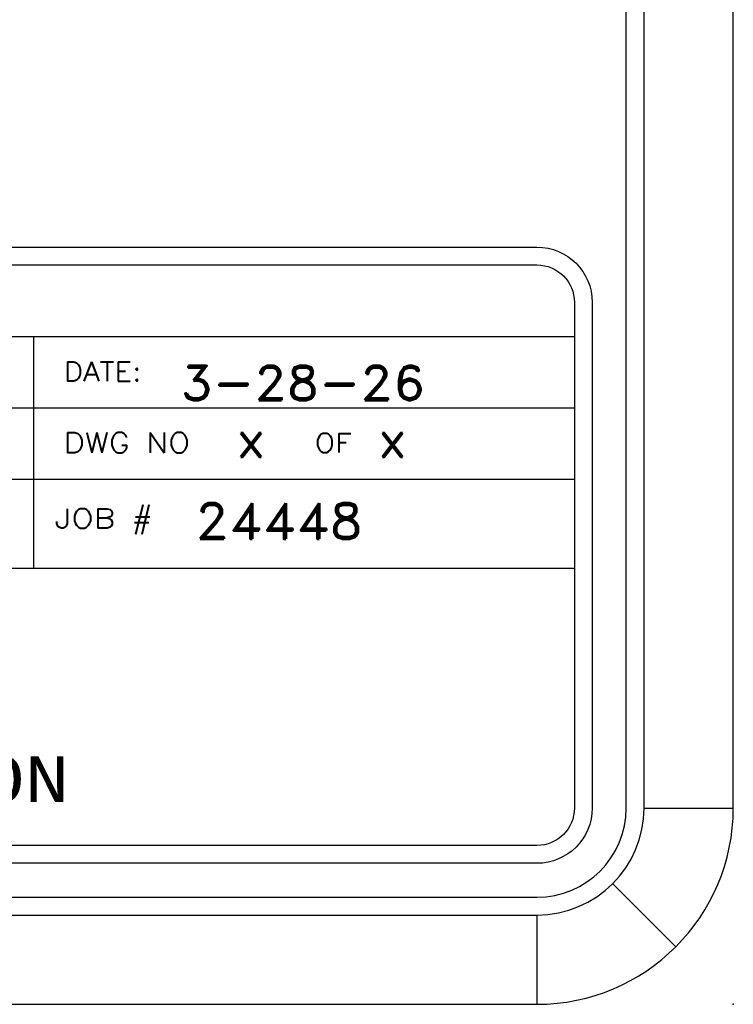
# Model space of a CAD drawing. Header units: inches. Extents: x 3 to 289, y 4 to 291.
# Tile 248 of 256: x 59.73 to 61.72, y 133.39 to 136.15. Entities that reach past the tile are written whole.
import ezdxf
from ezdxf.enums import TextEntityAlignment as Align

# ---------------------------------------------------------------- set-up
doc = ezdxf.new("R2010")
doc.units = ezdxf.units.IN
doc.header["$LTSCALE"] = 0.5
doc.header["$MEASUREMENT"] = 0
doc.layers.add('PLOTVIEW1', color=7, linetype='Continuous')
doc.layers.add('STR_INS', color=8, linetype='Continuous')
doc.styles.add('VERO2-Courier New', font='cour.ttf')
doc.styles.add('VERO3-RomanS', font='romans__.ttf')
doc.styles.add('VERO5-RomanD', font='romand__.ttf')

msp = doc.modelspace()

# ---------------------------------------------------------------- linework, layer by layer
at = {"layer": 'PLOTVIEW1', "color": 97, "linetype": 'Continuous'}
for p, q in [((61.4247, 133.94), (61.4247, 167.94)), ((61.4747, 133.94), (61.4747, 167.94)), ((61.7247, 133.94), (61.7247, 167.94)), ((61.4747, 133.94), (61.7247, 133.94)), ((61.3869, 133.7278), (61.5636, 133.551)), ((15.1747, 133.69), (61.1747, 133.69)), ((15.1747, 133.64), (61.1747, 133.64)), ((61.1747, 133.64), (61.1747, 133.39)), ((15.1747, 133.39), (61.1747, 133.39))]:
    msp.add_line(p, q, dxfattribs=at)
at = {"layer": 'PLOTVIEW1', "color": 252, "linetype": 'Continuous'}
for p, q in [((54.5698, 135.2616, 0.0197), (61.2797, 135.2616, 0.0197)), ((59.7657, 134.8616, 0.0197), (59.7657, 135.2616, 0.0197)), ((54.5698, 135.0616, 0.0197), (61.2797, 135.0616, 0.0197)), ((54.5698, 134.8616, 0.0197), (61.2797, 134.8616, 0.0197)), ((59.7657, 134.6116, 0.0197), (59.7657, 134.8616, 0.0197)), ((56.7397, 134.6116, 0.0197), (61.2797, 134.6116, 0.0197))]:
    msp.add_line(p, q, dxfattribs=at)
at = {"layer": 'PLOTVIEW1', "color": 97, "linetype": 'Continuous'}
for radius in [0.3, 0.25, 0.55]:
    msp.add_arc((61.1747, 133.94), radius, 270, 0, dxfattribs=at)
msp.add_point((61.7247, 133.39), dxfattribs=at)
at = {"layer": 'STR_INS', "color": 4, "linetype": 'Continuous'}
for p, q in [((54.6748, 135.5116), (61.1747, 135.5116)), ((54.6748, 135.4616), (61.1747, 135.4616)), ((61.2797, 135.3566), (61.2797, 133.94)), ((61.3297, 135.3566), (61.3297, 133.94)), ((61.1747, 133.835), (54.6748, 133.835)), ((61.1747, 133.785), (54.6748, 133.785))]:
    msp.add_line(p, q, dxfattribs=at)
at = {"layer": 'STR_INS', "color": 4, "linetype": 'Continuous', "extrusion": (0, 8.88178e-16, -1)}
for centre, radius, start, end in [((-61.1747, 135.3566), 0.155, 90, 180), ((-61.1747, 135.3566), 0.105, 90, 180), ((-61.1747, 133.94), 0.105, 180, 270), ((-61.1747, 133.94), 0.155, 180, 270)]:
    msp.add_arc(centre, radius, start, end, dxfattribs=at)

# ---------------------------------------------------------------- texts
at = {"layer": 'PLOTVIEW1', "color": 7, "linetype": 'Continuous'}
for s, height, style, width, p, p2 in [('DATE:', 0.05345, 'VERO3-RomanS', 1.000853, (59.8491, 135.1364, 0.0197), (60.0666, 135.1364, 0.0197)), ('3-28-26', 0.09605, 'VERO5-RomanD', 0.999631, (60.1763, 135.0829, 0.0197), (60.8619, 135.0829, 0.0197)), ('DWG NO', 0.05632, 'VERO3-RomanS', 1.000167, (59.849, 134.9355, 0.0197), (60.2038, 134.9355, 0.0197)), ('x', 0.1, 'VERO5-RomanD', 1.001006, (60.3316, 134.924, 0.0197), (60.4164, 134.924, 0.0197)), ('x', 0.1, 'VERO5-RomanD', 1.001006, (60.7277, 134.924, 0.0197), (60.8125, 134.924, 0.0197)), ('OF', 0.05341, 'VERO3-RomanS', 1.000779, (60.5527, 134.9364, 0.0197), (60.6557, 134.9364, 0.0197)), ('JOB #', 0.05433, 'VERO3-RomanS', 1.00007, (59.8247, 134.7244, 0.0197), (60.0993, 134.7244, 0.0197)), ('24448', 0.1, 'VERO5-RomanD', 0.999731, (60.2174, 134.6941, 0.0197), (60.6874, 134.6941, 0.0197)), ('CORPORATION', 0.127868, 'VERO2-Courier New', 0.931388, (58.4888, 133.9567, 0.0197), (59.8649, 133.9567, 0.0197))]:
    msp.add_text(s, height=height, dxfattribs=dict(at, style=style, width=width)).set_placement(p, p2, align=Align.FIT)

doc.saveas('drawing.dxf')
